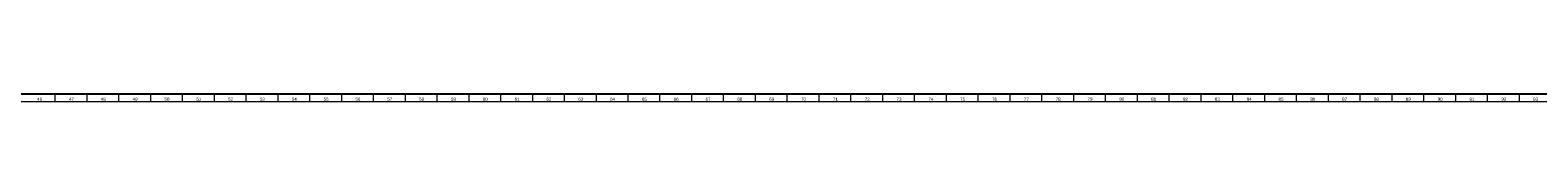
# Model space of a CAD drawing. Header units: millimetres. Extents: x -34 to 6620, y -230 to 4700.
# Tile 12 of 189: x 914 to 1862, y 2 to 7. Entities that reach past the tile are written whole.
import ezdxf

# ---------------------------------------------------------------- set-up
doc = ezdxf.new("R2010")
doc.units = ezdxf.units.MM
doc.layers.add('1', color=7, linetype='Continuous', true_color=0xffffff)
doc.styles.add('Arial Unicode MS', font='Arial Unicode MS')

msp = doc.modelspace()

# ---------------------------------------------------------------- linework, layer by layer
at = {"layer": '1', "color": 3, "linetype": 'Continuous', "lineweight": 18}
msp.add_line((6618, 2), (2, 2), dxfattribs=at)
at = {"layer": '1', "color": 7, "linetype": 'Continuous', "lineweight": 25}
msp.add_line((6613, 7), (7, 7), dxfattribs=at)
at = {"layer": '1', "color": 3, "linetype": 'Continuous', "lineweight": 13}
for p, q in [((930, 7), (930, 2)), ((950, 7), (950, 2)), ((970, 7), (970, 2)), ((990, 7), (990, 2)), ((1010, 7), (1010, 2)), ((1030, 7), (1030, 2)), ((1050, 7), (1050, 2)), ((1070, 7), (1070, 2)), ((1090, 7), (1090, 2)), ((1110, 7), (1110, 2)), ((1130, 7), (1130, 2)), ((1150, 7), (1150, 2)), ((1170, 7), (1170, 2)), ((1190, 7), (1190, 2)), ((1210, 7), (1210, 2)), ((1230, 7), (1230, 2)), ((1250, 7), (1250, 2)), ((1270, 7), (1270, 2)), ((1290, 7), (1290, 2)), ((1310, 7), (1310, 2)), ((1330, 7), (1330, 2)), ((1350, 7), (1350, 2)), ((1370, 7), (1370, 2)), ((1390, 7), (1390, 2)), ((1410, 7), (1410, 2)), ((1430, 7), (1430, 2)), ((1450, 7), (1450, 2)), ((1470, 7), (1470, 2)), ((1490, 7), (1490, 2)), ((1510, 7), (1510, 2)), ((1530, 7), (1530, 2)), ((1550, 7), (1550, 2)), ((1570, 7), (1570, 2)), ((1590, 7), (1590, 2)), ((1610, 7), (1610, 2)), ((1630, 7), (1630, 2)), ((1650, 7), (1650, 2)), ((1670, 7), (1670, 2)), ((1690, 7), (1690, 2)), ((1710, 7), (1710, 2)), ((1730, 7), (1730, 2)), ((1750, 7), (1750, 2)), ((1770, 7), (1770, 2)), ((1790, 7), (1790, 2)), ((1810, 7), (1810, 2)), ((1830, 7), (1830, 2)), ((1850, 7), (1850, 2))]:
    msp.add_line(p, q, dxfattribs=at)

# ---------------------------------------------------------------- texts
at = {"layer": '1', "color": 3, "linetype": 'Continuous', "lineweight": 13, "char_height": 2, "attachment_point": 7, "line_spacing_factor": 1.069626, "style": 'Arial Unicode MS'}
for s, insert in [('\\W1.0000;46', (918.846, 2.738)), ('\\W1.0000;47', (938.846, 2.743)), ('\\W1.0000;48', (958.846, 2.738)), ('\\W1.0000;49', (978.846, 2.738)), ('\\W1.0000;50', (998.846, 2.738)), ('\\W1.0000;51', (1018.846, 2.738)), ('\\W1.0000;52', (1038.846, 2.738)), ('\\W1.0000;53', (1058.846, 2.738)), ('\\W1.0000;54', (1078.846, 2.743)), ('\\W1.0000;55', (1098.846, 2.743)), ('\\W1.0000;56', (1118.846, 2.738)), ('\\W1.0000;57', (1138.846, 2.743)), ('\\W1.0000;58', (1158.846, 2.738)), ('\\W1.0000;59', (1178.846, 2.738)), ('\\W1.0000;60', (1198.846, 2.738)), ('\\W1.0000;61', (1218.846, 2.738)), ('\\W1.0000;62', (1238.846, 2.738)), ('\\W1.0000;63', (1258.846, 2.738)), ('\\W1.0000;64', (1278.846, 2.738)), ('\\W1.0000;65', (1298.846, 2.738)), ('\\W1.0000;66', (1318.846, 2.738)), ('\\W1.0000;67', (1338.846, 2.738)), ('\\W1.0000;68', (1358.846, 2.738)), ('\\W1.0000;69', (1378.846, 2.738)), ('\\W1.0000;70', (1398.846, 2.738)), ('\\W1.0000;71', (1418.846, 2.738)), ('\\W1.0000;72', (1438.846, 2.738)), ('\\W1.0000;73', (1458.846, 2.738)), ('\\W1.0000;74', (1478.846, 2.743)), ('\\W1.0000;75', (1498.846, 2.743)), ('\\W1.0000;76', (1518.846, 2.738)), ('\\W1.0000;77', (1538.846, 2.743)), ('\\W1.0000;78', (1558.846, 2.738)), ('\\W1.0000;79', (1578.846, 2.738)), ('\\W1.0000;80', (1598.846, 2.738)), ('\\W1.0000;81', (1618.846, 2.738)), ('\\W1.0000;82', (1638.846, 2.738)), ('\\W1.0000;83', (1658.846, 2.738)), ('\\W1.0000;84', (1678.846, 2.738)), ('\\W1.0000;85', (1698.846, 2.738)), ('\\W1.0000;86', (1718.846, 2.738)), ('\\W1.0000;87', (1738.846, 2.738)), ('\\W1.0000;88', (1758.846, 2.738)), ('\\W1.0000;89', (1778.846, 2.738)), ('\\W1.0000;90', (1798.846, 2.738)), ('\\W1.0000;91', (1818.846, 2.738)), ('\\W1.0000;92', (1838.846, 2.738)), ('\\W1.0000;93', (1858.846, 2.738))]:
    msp.add_mtext(s, dxfattribs=dict(at, insert=insert))

doc.saveas('drawing.dxf')
